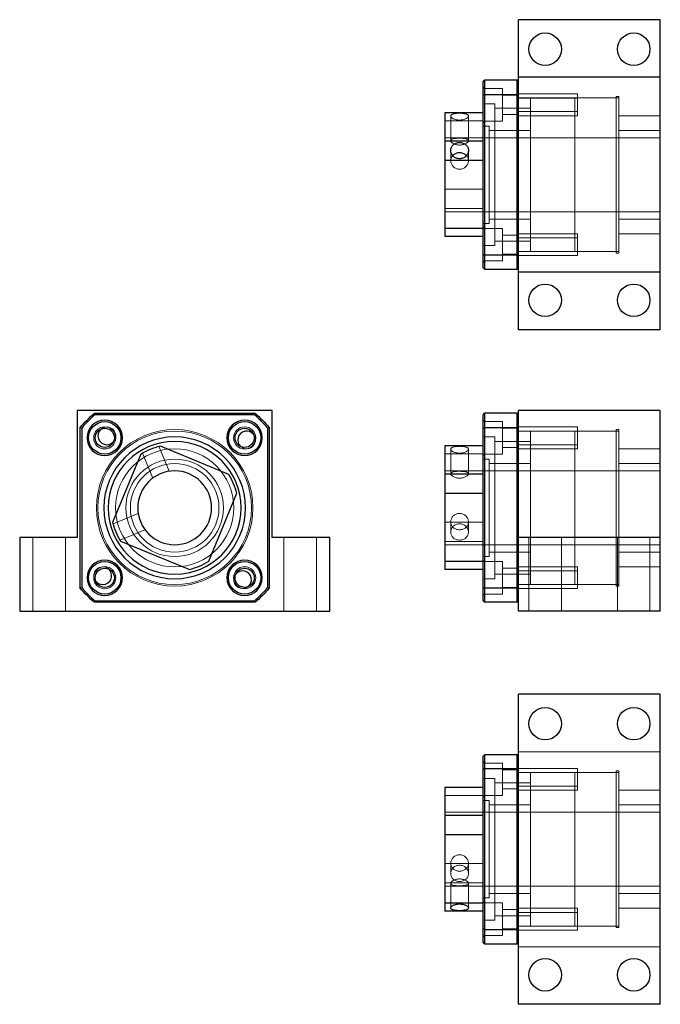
# Model space of a CAD drawing. Header units: millimetres. Extents: x 6686 to 7050, y 6542 to 6876.
# Tile 1 of 2: x 6686 to 6903, y 6542 to 6876. Entities that reach past the tile are written whole.
import ezdxf
from ezdxf.lldxf.tags import DXFTag

# ---------------------------------------------------------------- set-up
doc = ezdxf.new("R2010")
doc.units = ezdxf.units.MM
doc.layers.add('1', color=7, linetype='CONTINUOUS', true_color=0xffffff)
tags = doc.linetypes.add('DASHED', pattern=[25.72, 12.86, -12.86]).pattern_tags.tags
tags[6:7] = [DXFTag(74, 4), DXFTag(75, 0), DXFTag(340, '0'), DXFTag(46, 0.0), DXFTag(50, 0.0), DXFTag(44, 0.0), DXFTag(45, 0.0)]
tags[4:5] = [DXFTag(74, 4), DXFTag(75, 0), DXFTag(340, '0'), DXFTag(46, 0.0), DXFTag(50, 0.0), DXFTag(44, 0.0), DXFTag(45, 0.0)]

msp = doc.modelspace()

# ---------------------------------------------------------------- linework, layer by layer
at = {"layer": '1', "color": 7, "linetype": 'Continuous'}
for p, q in [((6855.37, 6856.08), (6855.37, 6875.58)), ((6903.37, 6875.58), (6855.37, 6875.58)), ((6903.37, 6856.08), (6903.37, 6875.58)), ((6843.37, 6850.1), (6843.37, 6854.58)), ((6843.87, 6855.08), (6843.87, 6850.29)), ((6854.87, 6855.08), (6843.87, 6855.08)), ((6854.87, 6850.29), (6854.87, 6855.08)), ((6855.37, 6790.08), (6855.37, 6856.08)), ((6903.37, 6856.08), (6855.37, 6856.08)), ((6903.37, 6790.08), (6903.37, 6856.08)), ((6843.37, 6796.07), (6843.37, 6850.1)), ((6843.87, 6850.29), (6843.87, 6795.88)), ((6843.87, 6850.29), (6854.87, 6850.29)), ((6854.87, 6795.88), (6854.87, 6850.29)), ((6843.37, 6844.03), (6830.37, 6844.03)), ((6830.37, 6844.03), (6830.37, 6834.49)), ((6843.37, 6834.49), (6830.37, 6834.49)), ((6830.37, 6834.49), (6830.37, 6827.95)), ((6843.37, 6827.95), (6830.37, 6827.95)), ((6830.37, 6827.95), (6830.37, 6804.86)), ((6843.37, 6804.86), (6830.37, 6804.86)), ((6830.37, 6804.86), (6830.37, 6802.14)), ((6843.37, 6802.14), (6830.37, 6802.14)), ((6843.37, 6791.58), (6843.37, 6796.07)), ((6843.87, 6795.88), (6843.87, 6791.08)), ((6854.87, 6795.88), (6843.87, 6795.88)), ((6854.87, 6791.08), (6854.87, 6795.88)), ((6843.87, 6791.08), (6854.87, 6791.08)), ((6903.37, 6790.08), (6855.37, 6790.08)), ((6855.37, 6770.58), (6855.37, 6790.08)), ((6903.37, 6770.58), (6903.37, 6790.08)), ((6903.37, 6770.58), (6855.37, 6770.58)), ((6771.88, 6743.31), (6705.88, 6743.31)), ((6705.88, 6743.31), (6705.88, 6700.31)), ((6711.67, 6742.31), (6766.08, 6742.31)), ((6765.89, 6741.81), (6711.86, 6741.81)), ((6771.88, 6700.31), (6771.88, 6743.31)), ((6843.37, 6737.33), (6843.37, 6741.81)), ((6843.87, 6742.31), (6843.87, 6737.52)), ((6854.87, 6742.31), (6843.87, 6742.31)), ((6854.87, 6737.52), (6854.87, 6742.31)), ((6903.37, 6743.31), (6855.37, 6743.31)), ((6855.37, 6700.31), (6855.37, 6743.31)), ((6903.37, 6700.31), (6903.37, 6743.31)), ((6706.88, 6683.11), (6706.88, 6737.52)), ((6707.38, 6737.33), (6707.38, 6683.29)), ((6770.38, 6683.29), (6770.38, 6737.33)), ((6770.88, 6737.52), (6770.88, 6683.11)), ((6843.37, 6683.29), (6843.37, 6737.33)), ((6843.87, 6737.52), (6843.87, 6683.11)), ((6843.87, 6737.52), (6854.87, 6737.52)), ((6854.87, 6683.11), (6854.87, 6737.52)), ((6734.01, 6731.26), (6757.1, 6721.72)), ((6843.37, 6731.26), (6830.37, 6731.26)), ((6830.37, 6731.26), (6830.37, 6721.72)), ((6717.93, 6705.45), (6727.47, 6728.54)), ((6843.37, 6721.72), (6830.37, 6721.72)), ((6830.37, 6721.72), (6830.37, 6715.17)), ((6759.82, 6715.17), (6750.28, 6692.09)), ((6843.37, 6715.17), (6830.37, 6715.17)), ((6830.37, 6715.17), (6830.37, 6692.09)), ((6705.88, 6700.31), (6686.38, 6700.31)), ((6686.38, 6700.31), (6686.38, 6675.31)), ((6743.74, 6689.37), (6720.65, 6698.91)), ((6791.38, 6700.31), (6771.88, 6700.31)), ((6791.38, 6675.31), (6791.38, 6700.31)), ((6903.37, 6700.31), (6855.37, 6700.31)), ((6855.37, 6675.31), (6855.37, 6700.31)), ((6903.37, 6675.31), (6903.37, 6700.31)), ((6843.37, 6692.09), (6830.37, 6692.09)), ((6830.37, 6692.09), (6830.37, 6689.37)), ((6843.37, 6689.37), (6830.37, 6689.37)), ((6843.37, 6678.81), (6843.37, 6683.29)), ((6843.87, 6683.11), (6843.87, 6678.31)), ((6854.87, 6683.11), (6843.87, 6683.11)), ((6854.87, 6678.31), (6854.87, 6683.11)), ((6766.08, 6678.31), (6711.67, 6678.31)), ((6711.86, 6678.81), (6765.89, 6678.81)), ((6854.87, 6678.31), (6843.87, 6678.31)), ((6686.38, 6675.31), (6791.38, 6675.31)), ((6903.37, 6675.31), (6855.37, 6675.31)), ((6903.37, 6647.21), (6855.37, 6647.21)), ((6855.37, 6542.21), (6855.37, 6647.21)), ((6903.37, 6542.21), (6903.37, 6647.21)), ((6843.37, 6621.72), (6843.37, 6626.21)), ((6843.87, 6626.71), (6843.87, 6621.91)), ((6854.87, 6626.71), (6843.87, 6626.71)), ((6854.87, 6621.91), (6854.87, 6626.71)), ((6843.37, 6567.69), (6843.37, 6621.72)), ((6854.87, 6621.91), (6843.87, 6621.91)), ((6843.87, 6621.91), (6843.87, 6567.5)), ((6854.87, 6567.5), (6854.87, 6621.91)), ((6843.37, 6615.65), (6830.37, 6615.65)), ((6830.37, 6615.65), (6830.37, 6606.11)), ((6843.37, 6606.11), (6830.37, 6606.11)), ((6830.37, 6606.11), (6830.37, 6599.57)), ((6843.37, 6599.57), (6830.37, 6599.57)), ((6830.37, 6599.57), (6830.37, 6576.48)), ((6843.37, 6576.48), (6830.37, 6576.48)), ((6830.37, 6576.48), (6830.37, 6573.76)), ((6843.37, 6573.76), (6830.37, 6573.76)), ((6843.37, 6563.21), (6843.37, 6567.69)), ((6843.87, 6567.5), (6843.87, 6562.71)), ((6843.87, 6567.5), (6854.87, 6567.5)), ((6854.87, 6562.71), (6854.87, 6567.5)), ((6843.87, 6562.71), (6854.87, 6562.71)), ((6903.37, 6542.21), (6855.37, 6542.21))]:
    msp.add_line(p, q, dxfattribs=at)
at = {"layer": '1', "color": 253, "linetype": 'DASHED', "lineweight": 5}
for p, q in [((6843.87, 6852.27), (6843.37, 6852.77)), ((6849.87, 6852.27), (6843.87, 6852.27)), ((6849.87, 6852.27), (6849.87, 6841.27)), ((6854.87, 6850.02), (6849.87, 6850.02)), ((6855.37, 6850.52), (6854.87, 6850.02)), ((6875.37, 6850.46), (6855.37, 6850.46)), ((6859.37, 6849.08), (6855.37, 6849.08)), ((6875.37, 6849.07), (6855.37, 6849.07)), ((6888.37, 6849.08), (6859.37, 6849.08)), ((6874.37, 6849.08), (6859.37, 6849.08)), ((6859.37, 6823.08), (6859.37, 6849.08)), ((6859.37, 6823.08), (6859.37, 6849.08)), ((6889.37, 6849.08), (6874.37, 6849.08)), ((6874.37, 6849.08), (6874.37, 6797.08)), ((6874.37, 6847.11), (6874.37, 6849.08)), ((6875.37, 6849.07), (6875.37, 6850.46)), ((6875.37, 6843.07), (6875.37, 6849.07)), ((6889.37, 6849.58), (6888.37, 6849.58)), ((6888.37, 6796.58), (6888.37, 6849.58)), ((6889.37, 6796.58), (6889.37, 6849.58)), ((6847.37, 6847.08), (6843.37, 6847.08)), ((6847.37, 6823.08), (6847.37, 6847.08)), ((6859.37, 6845.58), (6847.37, 6845.58)), ((6855.37, 6844.46), (6875.37, 6844.46)), ((6843.37, 6841.31), (6830.37, 6841.31)), ((6832.37, 6842.94), (6832.37, 6834.62)), ((6838.37, 6834.62), (6838.37, 6842.94)), ((6843.37, 6840.77), (6843.87, 6841.27)), ((6843.87, 6841.27), (6849.87, 6841.27)), ((6849.87, 6843.52), (6854.87, 6843.52)), ((6854.87, 6843.52), (6855.37, 6843.02)), ((6855.37, 6843.07), (6875.37, 6843.07)), ((6903.37, 6843.08), (6889.37, 6843.08)), ((6845.37, 6839.58), (6843.37, 6839.58)), ((6845.37, 6823.08), (6845.37, 6839.58)), ((6859.37, 6838.08), (6845.37, 6838.08)), ((6903.37, 6838.08), (6889.37, 6838.08)), ((6845.37, 6835.58), (6830.37, 6835.58)), ((6859.37, 6835.58), (6845.37, 6835.58)), ((6874.37, 6835.58), (6859.37, 6835.58)), ((6889.37, 6835.58), (6874.37, 6835.58)), ((6903.37, 6835.58), (6889.37, 6835.58)), ((6832.37, 6831.33), (6832.37, 6827.87)), ((6838.37, 6827.88), (6838.37, 6831.33)), ((6845.37, 6806.58), (6845.37, 6823.08)), ((6847.37, 6799.08), (6847.37, 6823.08)), ((6859.37, 6797.08), (6859.37, 6823.08)), ((6859.37, 6797.08), (6859.37, 6823.08)), ((6843.37, 6818.22), (6830.37, 6818.22)), ((6843.37, 6811.68), (6830.37, 6811.68)), ((6830.37, 6810.58), (6845.37, 6810.58)), ((6845.37, 6810.58), (6859.37, 6810.58)), ((6845.37, 6808.08), (6859.37, 6808.08)), ((6859.37, 6810.58), (6874.37, 6810.58)), ((6874.37, 6810.58), (6889.37, 6810.58)), ((6889.37, 6810.58), (6903.37, 6810.58)), ((6889.37, 6808.08), (6903.37, 6808.08)), ((6843.37, 6806.58), (6845.37, 6806.58)), ((6843.87, 6804.9), (6843.37, 6805.4)), ((6849.87, 6804.9), (6843.87, 6804.9)), ((6849.87, 6804.9), (6849.87, 6793.9)), ((6854.87, 6802.65), (6849.87, 6802.65)), ((6855.37, 6803.15), (6854.87, 6802.65)), ((6875.37, 6803.1), (6855.37, 6803.1)), ((6875.37, 6801.71), (6855.37, 6801.71)), ((6875.37, 6801.71), (6875.37, 6803.1)), ((6875.37, 6795.71), (6875.37, 6801.71)), ((6889.37, 6803.08), (6903.37, 6803.08)), ((6843.37, 6799.08), (6847.37, 6799.08)), ((6847.37, 6800.58), (6859.37, 6800.58)), ((6849.87, 6796.15), (6854.87, 6796.15)), ((6854.87, 6796.15), (6855.37, 6795.65)), ((6855.37, 6797.1), (6875.37, 6797.1)), ((6855.37, 6797.08), (6859.37, 6797.08)), ((6855.37, 6795.71), (6875.37, 6795.71)), ((6859.37, 6797.08), (6888.37, 6797.08)), ((6859.37, 6797.08), (6874.37, 6797.08)), ((6874.37, 6797.08), (6889.37, 6797.08)), ((6888.37, 6796.58), (6889.37, 6796.58)), ((6843.37, 6793.4), (6843.87, 6793.9)), ((6843.87, 6793.9), (6849.87, 6793.9)), ((6843.87, 6739.5), (6843.37, 6740)), ((6849.87, 6739.5), (6843.87, 6739.5)), ((6849.87, 6739.5), (6849.87, 6728.5)), ((6855.37, 6737.75), (6854.87, 6737.25)), ((6875.37, 6737.69), (6855.37, 6737.69)), ((6875.37, 6736.3), (6875.37, 6737.69)), ((6847.37, 6734.31), (6843.37, 6734.31)), ((6847.37, 6734.31), (6847.37, 6686.31)), ((6854.87, 6737.25), (6849.87, 6737.25)), ((6859.37, 6736.31), (6855.37, 6736.31)), ((6875.37, 6736.29), (6855.37, 6736.29)), ((6874.37, 6736.31), (6859.37, 6736.31)), ((6888.37, 6736.31), (6859.37, 6736.31)), ((6859.37, 6736.31), (6859.37, 6684.31)), ((6859.37, 6736.31), (6859.37, 6684.31)), ((6889.37, 6736.31), (6874.37, 6736.31)), ((6874.37, 6684.31), (6874.37, 6736.31)), ((6874.37, 6736.31), (6874.37, 6684.31)), ((6875.37, 6730.29), (6875.37, 6736.29)), ((6889.37, 6736.81), (6888.37, 6736.81)), ((6888.37, 6683.81), (6888.37, 6736.81)), ((6889.37, 6683.81), (6889.37, 6736.81)), ((6736.99, 6722.68), (6733.48, 6731.13)), ((6859.37, 6732.81), (6847.37, 6732.81)), ((6855.37, 6731.69), (6875.37, 6731.69)), ((6727.94, 6728.82), (6731.45, 6720.37)), ((6843.37, 6728.54), (6830.37, 6728.54)), ((6832.37, 6730.16), (6832.37, 6721.85)), ((6838.37, 6721.85), (6838.37, 6730.17)), ((6843.37, 6728), (6843.87, 6728.5)), ((6843.87, 6728.5), (6849.87, 6728.5)), ((6849.87, 6730.75), (6854.87, 6730.75)), ((6854.87, 6730.75), (6855.37, 6730.25)), ((6855.37, 6730.29), (6875.37, 6730.29)), ((6903.37, 6730.31), (6889.37, 6730.31)), ((6845.37, 6726.81), (6843.37, 6726.81)), ((6845.37, 6693.81), (6845.37, 6726.81)), ((6859.37, 6725.31), (6845.37, 6725.31)), ((6903.37, 6725.31), (6889.37, 6725.31)), ((6845.37, 6722.81), (6830.37, 6722.81)), ((6859.37, 6722.81), (6845.37, 6722.81)), ((6874.37, 6722.81), (6859.37, 6722.81)), ((6889.37, 6722.81), (6874.37, 6722.81)), ((6903.37, 6722.81), (6889.37, 6722.81)), ((6726.51, 6708.43), (6718.06, 6704.92)), ((6843.37, 6705.45), (6830.37, 6705.45)), ((6832.37, 6705.52), (6832.37, 6702.07)), ((6838.37, 6702.07), (6838.37, 6705.52)), ((6720.36, 6699.38), (6728.82, 6702.89)), ((6690.88, 6700.31), (6690.88, 6675.31)), ((6701.88, 6675.31), (6701.88, 6700.31)), ((6775.88, 6700.31), (6775.88, 6675.31)), ((6786.88, 6675.31), (6786.88, 6700.31)), ((6843.37, 6698.91), (6830.37, 6698.91)), ((6830.37, 6697.81), (6845.37, 6697.81)), ((6845.37, 6697.81), (6859.37, 6697.81)), ((6858.87, 6700.31), (6858.87, 6675.31)), ((6859.37, 6697.81), (6874.37, 6697.81)), ((6869.87, 6675.31), (6869.87, 6700.31)), ((6874.37, 6697.81), (6889.37, 6697.81)), ((6888.87, 6700.31), (6888.87, 6675.31)), ((6889.37, 6697.81), (6903.37, 6697.81)), ((6899.87, 6675.31), (6899.87, 6700.31)), ((6845.37, 6695.31), (6859.37, 6695.31)), ((6889.37, 6695.31), (6903.37, 6695.31)), ((6843.37, 6693.81), (6845.37, 6693.81)), ((6843.87, 6692.13), (6843.37, 6692.63)), ((6849.87, 6692.13), (6843.87, 6692.13)), ((6849.87, 6692.13), (6849.87, 6681.13)), ((6847.37, 6687.81), (6859.37, 6687.81)), ((6854.87, 6689.88), (6849.87, 6689.88)), ((6855.37, 6690.38), (6854.87, 6689.88)), ((6875.37, 6690.33), (6855.37, 6690.33)), ((6875.37, 6688.94), (6855.37, 6688.94)), ((6875.37, 6688.94), (6875.37, 6690.33)), ((6875.37, 6682.94), (6875.37, 6688.94)), ((6889.37, 6690.31), (6903.37, 6690.31)), ((6843.37, 6686.31), (6847.37, 6686.31)), ((6855.37, 6684.33), (6875.37, 6684.33)), ((6855.37, 6684.31), (6859.37, 6684.31)), ((6859.37, 6684.31), (6874.37, 6684.31)), ((6859.37, 6684.31), (6888.37, 6684.31)), ((6874.37, 6684.31), (6889.37, 6684.31)), ((6843.37, 6680.63), (6843.87, 6681.13)), ((6843.87, 6681.13), (6849.87, 6681.13)), ((6849.87, 6683.38), (6854.87, 6683.38)), ((6854.87, 6683.38), (6855.37, 6682.88)), ((6855.37, 6682.94), (6875.37, 6682.94)), ((6888.37, 6683.81), (6889.37, 6683.81)), ((6903.37, 6627.71), (6855.37, 6627.71)), ((6843.87, 6623.89), (6843.37, 6624.39)), ((6849.87, 6623.89), (6843.87, 6623.89)), ((6849.87, 6618.39), (6849.87, 6623.89)), ((6854.87, 6621.64), (6849.87, 6621.64)), ((6855.37, 6622.14), (6854.87, 6621.64)), ((6875.37, 6622.08), (6855.37, 6622.08)), ((6875.37, 6622.08), (6875.37, 6620.69)), ((6889.37, 6621.21), (6888.37, 6621.21)), ((6888.37, 6621.21), (6888.37, 6594.71)), ((6889.37, 6621.21), (6889.37, 6594.71)), ((6847.37, 6618.71), (6843.37, 6618.71)), ((6847.37, 6618.71), (6847.37, 6570.71)), ((6849.87, 6612.89), (6849.87, 6618.39)), ((6859.37, 6620.71), (6855.37, 6620.71)), ((6875.37, 6620.69), (6855.37, 6620.69)), ((6888.37, 6620.71), (6859.37, 6620.71)), ((6874.37, 6620.71), (6859.37, 6620.71)), ((6859.37, 6620.71), (6859.37, 6568.71)), ((6859.37, 6620.71), (6859.37, 6568.71)), ((6889.37, 6620.71), (6874.37, 6620.71)), ((6874.37, 6594.71), (6874.37, 6620.71)), ((6874.37, 6620.71), (6874.37, 6594.71)), ((6875.37, 6620.69), (6875.37, 6617.69)), ((6875.37, 6617.69), (6875.37, 6614.69)), ((6859.37, 6617.21), (6847.37, 6617.21)), ((6849.87, 6615.14), (6854.87, 6615.14)), ((6854.87, 6615.14), (6855.37, 6614.64)), ((6855.37, 6616.08), (6875.37, 6616.08)), ((6855.37, 6614.69), (6875.37, 6614.69)), ((6903.37, 6614.71), (6889.37, 6614.71)), ((6843.37, 6612.93), (6830.37, 6612.93)), ((6843.37, 6612.39), (6843.87, 6612.89)), ((6845.37, 6611.21), (6843.37, 6611.21)), ((6843.87, 6612.89), (6849.87, 6612.89)), ((6845.37, 6611.21), (6845.37, 6578.21)), ((6859.37, 6609.71), (6845.37, 6609.71)), ((6903.37, 6609.71), (6889.37, 6609.71)), ((6845.37, 6607.21), (6830.37, 6607.21)), ((6859.37, 6607.21), (6845.37, 6607.21)), ((6874.37, 6607.21), (6859.37, 6607.21)), ((6889.37, 6607.21), (6874.37, 6607.21)), ((6903.37, 6607.21), (6889.37, 6607.21)), ((6874.37, 6568.71), (6874.37, 6594.71)), ((6874.37, 6594.71), (6874.37, 6568.71)), ((6888.37, 6594.71), (6888.37, 6568.21)), ((6889.37, 6594.71), (6889.37, 6568.21)), ((6843.37, 6589.84), (6830.37, 6589.84)), ((6832.37, 6589.92), (6832.37, 6586.46)), ((6838.37, 6586.46), (6838.37, 6589.91)), ((6843.37, 6583.3), (6830.37, 6583.3)), ((6830.37, 6582.21), (6845.37, 6582.21)), ((6832.37, 6583.17), (6832.37, 6574.85)), ((6838.37, 6574.85), (6838.37, 6583.17)), ((6845.37, 6582.21), (6859.37, 6582.21)), ((6859.37, 6582.21), (6874.37, 6582.21)), ((6874.37, 6582.21), (6889.37, 6582.21)), ((6889.37, 6582.21), (6903.37, 6582.21)), ((6843.37, 6578.21), (6845.37, 6578.21)), ((6845.37, 6579.71), (6859.37, 6579.71)), ((6889.37, 6579.71), (6903.37, 6579.71)), ((6843.87, 6576.52), (6843.37, 6577.02)), ((6849.87, 6576.52), (6843.87, 6576.52)), ((6849.87, 6571.02), (6849.87, 6576.52)), ((6854.87, 6574.27), (6849.87, 6574.27)), ((6855.37, 6574.77), (6854.87, 6574.27)), ((6875.37, 6574.72), (6855.37, 6574.72)), ((6875.37, 6574.72), (6875.37, 6573.33)), ((6889.37, 6574.71), (6903.37, 6574.71)), ((6847.37, 6572.21), (6859.37, 6572.21)), ((6849.87, 6565.52), (6849.87, 6571.02)), ((6875.37, 6573.33), (6855.37, 6573.33)), ((6875.37, 6573.33), (6875.37, 6570.33)), ((6843.37, 6570.71), (6847.37, 6570.71)), ((6849.87, 6567.77), (6854.87, 6567.77)), ((6854.87, 6567.77), (6855.37, 6567.27)), ((6855.37, 6568.72), (6875.37, 6568.72)), ((6855.37, 6568.71), (6859.37, 6568.71)), ((6859.37, 6568.71), (6888.37, 6568.71)), ((6859.37, 6568.71), (6874.37, 6568.71)), ((6874.37, 6568.71), (6889.37, 6568.71)), ((6875.37, 6570.33), (6875.37, 6567.33)), ((6888.37, 6568.21), (6889.37, 6568.21)), ((6843.37, 6565.02), (6843.87, 6565.52)), ((6843.87, 6565.52), (6849.87, 6565.52)), ((6855.37, 6567.33), (6875.37, 6567.33)), ((6903.37, 6561.71), (6855.37, 6561.71))]:
    msp.add_line(p, q, dxfattribs=at)
at = {"layer": '1', "color": 7, "linetype": 'Continuous'}
for centre, radius in [((6864.37, 6865.58), 5.5), ((6894.37, 6865.58), 5.5), ((6864.37, 6780.58), 5.5), ((6894.37, 6780.58), 5.5), ((6715.19, 6734), 5.5), ((6762.56, 6734), 5.5), ((6715.19, 6734), 3.25), ((6762.56, 6734), 3.25), ((6715.19, 6686.63), 5.5), ((6762.56, 6686.63), 5.5), ((6715.19, 6686.63), 3.25), ((6762.56, 6686.63), 3.25), ((6864.37, 6637.21), 5.5), ((6894.37, 6637.21), 5.5), ((6864.37, 6552.21), 5.5), ((6894.37, 6552.21), 5.5)]:
    msp.add_circle(centre, radius, dxfattribs=at)
at = {"layer": '1', "color": 7, "linetype": 'Continuous', "extrusion": (6.12303e-17, 1.22461e-16, -1)}
for centre, radius in [((-6715.19, 6734), 6), ((-6762.56, 6734), 6), ((-6738.88, 6710.31), 24), ((-6738.88, 6710.31), 22.5), ((-6738.88, 6710.31), 12.5), ((-6715.19, 6686.63), 6), ((-6762.56, 6686.63), 6)]:
    msp.add_circle(centre, radius, dxfattribs=at)
at = {"layer": '1', "color": 253, "linetype": 'DASHED', "lineweight": 5}
for centre, radius in [((6715.19, 6734), 3.75), ((6762.56, 6734), 3.75), ((6738.88, 6710.31), 26.5), ((6738.88, 6710.31), 26), ((6738.88, 6710.31), 20), ((6715.19, 6686.63), 3.75), ((6762.56, 6686.63), 3.75)]:
    msp.add_circle(centre, radius, dxfattribs=at)
at = {"layer": '1', "color": 253, "linetype": 'DASHED', "lineweight": 5, "extrusion": (6.12303e-17, 1.22461e-16, -1)}
for radius in [16.5, 15]:
    msp.add_circle((-6738.88, 6710.31), radius, dxfattribs=at)
at = {"layer": '1', "color": 7, "linetype": 'Continuous', "extrusion": (6.12303e-17, 1.22461e-16, -1)}
for radius, start, end in [(42, 40.3676, 49.6324), (42, 130.3676, 139.6324), (21.5, 57.9643, 76.9323), (21.5, 147.9643, 166.9323), (21.5, 327.9643, 346.9323), (21.5, 237.9643, 256.9323), (42, 310.3676, 319.6324), (42, 220.3676, 229.6324)]:
    msp.add_arc((-6738.88, 6710.31), radius, start, end, dxfattribs=at)
at = {"layer": '1', "color": 7, "linetype": 'Continuous'}
for centre, radius, start, end in [((6738.88, 6710.31), 41.5, 130.6207, 139.3793), ((6738.88, 6710.31), 41.5, 40.6207, 49.3793), ((6715.89, 6734.69), 3, 128.3963, 270), ((6763.25, 6733.29), 3, 38.4019, 229.9163), ((6715.89, 6734.69), 3, 270, 319.9219), ((6714.5, 6687.33), 3, 270, 49.9219), ((6761.86, 6685.94), 3, 308.4019, 139.9163), ((6714.5, 6687.33), 3, 218.3963, 270), ((6738.88, 6710.31), 41.5, 220.6207, 229.3793), ((6738.88, 6710.31), 41.5, 310.6207, 319.3793)]:
    msp.add_arc(centre, radius, start, end, dxfattribs=at)
at = {"layer": '1', "color": 253, "linetype": 'DASHED', "lineweight": 5}
for centre, start, end in [((6715.89, 6734.69), 319.9219, 128.3963), ((6763.25, 6733.29), 270, 38.4019), ((6763.25, 6733.29), 229.9163, 270), ((6714.5, 6687.33), 49.9219, 218.3963), ((6761.86, 6685.94), 139.9163, 270), ((6761.86, 6685.94), 270, 308.4019)]:
    msp.add_arc(centre, 3, start, end, dxfattribs=at)
at = {"layer": '1', "color": 7, "linetype": 'Continuous'}
for points in [[(6843.37, 6854.58), (6843.53, 6854.75), (6843.7, 6854.92), (6843.87, 6855.08)], [(6854.87, 6855.08), (6855.03, 6854.92), (6855.2, 6854.75), (6855.37, 6854.58)], [(6843.37, 6850.1), (6843.53, 6850.16), (6843.7, 6850.23), (6843.87, 6850.29)], [(6854.87, 6850.29), (6855.03, 6850.23), (6855.2, 6850.16), (6855.37, 6850.1)], [(6843.37, 6796.07), (6843.53, 6796), (6843.7, 6795.94), (6843.87, 6795.88)], [(6854.87, 6795.88), (6855.03, 6795.94), (6855.2, 6796), (6855.37, 6796.07)], [(6843.37, 6791.58), (6843.53, 6791.42), (6843.7, 6791.25), (6843.87, 6791.08)], [(6855.37, 6791.58), (6855.2, 6791.42), (6855.03, 6791.25), (6854.87, 6791.08)], [(6711.86, 6741.81), (6711.79, 6741.98), (6711.73, 6742.15), (6711.67, 6742.31)], [(6765.89, 6741.81), (6765.96, 6741.98), (6766.02, 6742.15), (6766.08, 6742.31)], [(6843.37, 6741.81), (6843.53, 6741.98), (6843.7, 6742.15), (6843.87, 6742.31)], [(6854.87, 6742.31), (6855.03, 6742.15), (6855.2, 6741.98), (6855.37, 6741.81)], [(6707.38, 6737.33), (6707.21, 6737.39), (6707.04, 6737.46), (6706.88, 6737.52)], [(6770.38, 6737.33), (6770.54, 6737.39), (6770.71, 6737.46), (6770.88, 6737.52)], [(6843.37, 6737.33), (6843.53, 6737.39), (6843.7, 6737.46), (6843.87, 6737.52)], [(6855.37, 6737.33), (6855.2, 6737.39), (6855.03, 6737.46), (6854.87, 6737.52)], [(6706.88, 6683.11), (6707.04, 6683.17), (6707.21, 6683.23), (6707.38, 6683.29)], [(6770.88, 6683.11), (6770.71, 6683.17), (6770.54, 6683.23), (6770.38, 6683.29)], [(6843.87, 6683.11), (6843.7, 6683.17), (6843.53, 6683.23), (6843.37, 6683.29)], [(6855.37, 6683.29), (6855.2, 6683.23), (6855.03, 6683.17), (6854.87, 6683.11)], [(6711.67, 6678.31), (6711.73, 6678.48), (6711.79, 6678.65), (6711.86, 6678.81)], [(6766.08, 6678.31), (6766.02, 6678.48), (6765.96, 6678.65), (6765.89, 6678.81)], [(6843.87, 6678.31), (6843.7, 6678.48), (6843.53, 6678.65), (6843.37, 6678.81)], [(6855.37, 6678.81), (6855.2, 6678.65), (6855.03, 6678.48), (6854.87, 6678.31)], [(6843.87, 6626.71), (6843.7, 6626.54), (6843.53, 6626.37), (6843.37, 6626.21)], [(6855.37, 6626.21), (6855.2, 6626.37), (6855.03, 6626.54), (6854.87, 6626.71)], [(6843.87, 6621.91), (6843.7, 6621.85), (6843.53, 6621.79), (6843.37, 6621.72)], [(6855.37, 6621.72), (6855.2, 6621.79), (6855.03, 6621.85), (6854.87, 6621.91)], [(6843.87, 6567.5), (6843.7, 6567.56), (6843.53, 6567.63), (6843.37, 6567.69)], [(6855.37, 6567.69), (6855.2, 6567.63), (6855.03, 6567.56), (6854.87, 6567.5)], [(6843.87, 6562.71), (6843.7, 6562.87), (6843.53, 6563.04), (6843.37, 6563.21)], [(6854.87, 6562.71), (6855.03, 6562.87), (6855.2, 6563.04), (6855.37, 6563.21)]]:
    msp.add_open_spline(points, degree=3, dxfattribs=at)
at = {"layer": '1', "color": 253, "linetype": 'DASHED', "lineweight": 5}
for points in [[(6855.37, 6850.1), (6855.2, 6850.16), (6855.03, 6850.23), (6854.87, 6850.29)], [(6711.86, 6678.81), (6711.79, 6678.65), (6711.73, 6678.48), (6711.67, 6678.31)], [(6854.87, 6567.5), (6855.03, 6567.56), (6855.2, 6567.63), (6855.37, 6567.69)]]:
    msp.add_open_spline(points, degree=3, dxfattribs=at)
for points, knots in [([(6835.37, 6841.6), (6835.17, 6841.6), (6834.97, 6841.61), (6834.59, 6841.64), (6834.4, 6841.67), (6834.04, 6841.75), (6833.86, 6841.8), (6833.54, 6841.9), (6833.38, 6841.96), (6833.11, 6842.1), (6832.98, 6842.17), (6832.76, 6842.32), (6832.67, 6842.39), (6832.52, 6842.55), (6832.46, 6842.63), (6832.39, 6842.79), (6832.37, 6842.86), (6832.37, 6843.01), (6832.39, 6843.09), (6832.46, 6843.23), (6832.52, 6843.29), (6832.67, 6843.41), (6832.76, 6843.47), (6832.98, 6843.57), (6833.11, 6843.62), (6833.38, 6843.7), (6833.54, 6843.73), (6833.86, 6843.79), (6834.04, 6843.82), (6834.4, 6843.86), (6834.59, 6843.87), (6834.97, 6843.89), (6835.17, 6843.9), (6835.56, 6843.9), (6835.76, 6843.89), (6836.14, 6843.87), (6836.33, 6843.86), (6836.69, 6843.82), (6836.87, 6843.79), (6837.2, 6843.73), (6837.35, 6843.7), (6837.62, 6843.62), (6837.75, 6843.57), (6837.97, 6843.47), (6838.06, 6843.41), (6838.21, 6843.29), (6838.27, 6843.23), (6838.35, 6843.09), (6838.37, 6843.02), (6838.37, 6842.87), (6838.35, 6842.79), (6838.27, 6842.63), (6838.21, 6842.55), (6838.06, 6842.39), (6837.97, 6842.32), (6837.75, 6842.17), (6837.63, 6842.1), (6837.35, 6841.96), (6837.2, 6841.9), (6836.87, 6841.8), (6836.7, 6841.75), (6836.34, 6841.67), (6836.15, 6841.64), (6835.76, 6841.61), (6835.57, 6841.6), (6835.37, 6841.6)], [0, 0, 0, 0, 0.03125, 0.03125, 0.0625, 0.0625, 0.09375, 0.09375, 0.125, 0.125, 0.15625, 0.15625, 0.1875, 0.1875, 0.21875, 0.21875, 0.25, 0.25, 0.28125, 0.28125, 0.3125, 0.3125, 0.34375, 0.34375, 0.375, 0.375, 0.40625, 0.40625, 0.4375, 0.4375, 0.46875, 0.46875, 0.5, 0.5, 0.53125, 0.53125, 0.5625, 0.5625, 0.59375, 0.59375, 0.625, 0.625, 0.65625, 0.65625, 0.6875, 0.6875, 0.71875, 0.71875, 0.75, 0.75, 0.78125, 0.78125, 0.8125, 0.8125, 0.84375, 0.84375, 0.875, 0.875, 0.90625, 0.90625, 0.9375, 0.9375, 0.96875, 0.96875, 1, 1, 1, 1]), ([(6835.37, 6833.14), (6835.17, 6833.14), (6834.97, 6833.15), (6834.59, 6833.2), (6834.4, 6833.23), (6834.03, 6833.32), (6833.86, 6833.38), (6833.54, 6833.5), (6833.38, 6833.57), (6833.11, 6833.72), (6832.98, 6833.8), (6832.76, 6833.97), (6832.67, 6834.05), (6832.52, 6834.22), (6832.46, 6834.31), (6832.39, 6834.47), (6832.37, 6834.55), (6832.37, 6834.7), (6832.39, 6834.78), (6832.46, 6834.91), (6832.52, 6834.97), (6832.67, 6835.07), (6832.77, 6835.12), (6832.98, 6835.21), (6833.11, 6835.24), (6833.38, 6835.31), (6833.54, 6835.33), (6833.86, 6835.37), (6834.04, 6835.39), (6834.4, 6835.42), (6834.58, 6835.43), (6834.97, 6835.44), (6835.17, 6835.44), (6835.76, 6835.44), (6836.15, 6835.43), (6836.7, 6835.39), (6836.87, 6835.37), (6837.2, 6835.33), (6837.35, 6835.31), (6837.63, 6835.24), (6837.75, 6835.21), (6837.97, 6835.12), (6838.06, 6835.08), (6838.21, 6834.97), (6838.27, 6834.91), (6838.35, 6834.78), (6838.37, 6834.7), (6838.37, 6834.55), (6838.35, 6834.47), (6838.27, 6834.31), (6838.21, 6834.22), (6838.06, 6834.05), (6837.97, 6833.97), (6837.75, 6833.8), (6837.63, 6833.72), (6837.35, 6833.57), (6837.2, 6833.5), (6836.87, 6833.38), (6836.7, 6833.32), (6836.34, 6833.23), (6836.15, 6833.2), (6835.76, 6833.15), (6835.57, 6833.14), (6835.37, 6833.14)], [0, 0, 0, 0, 0.03125, 0.03125, 0.0625, 0.0625, 0.09375, 0.09375, 0.125, 0.125, 0.15625, 0.15625, 0.1875, 0.1875, 0.21875, 0.21875, 0.25, 0.25, 0.28125, 0.28125, 0.3125, 0.3125, 0.34375, 0.34375, 0.375, 0.375, 0.40625, 0.40625, 0.4375, 0.4375, 0.46875, 0.46875, 0.5, 0.5, 0.5625, 0.5625, 0.59375, 0.59375, 0.625, 0.625, 0.65625, 0.65625, 0.6875, 0.6875, 0.71875, 0.71875, 0.75, 0.75, 0.78125, 0.78125, 0.8125, 0.8125, 0.84375, 0.84375, 0.875, 0.875, 0.90625, 0.90625, 0.9375, 0.9375, 0.96875, 0.96875, 1, 1, 1, 1]), ([(6833.05, 6829.58), (6832.99, 6829.52), (6832.93, 6829.45), (6832.76, 6829.23), (6832.67, 6829.08), (6832.52, 6828.76), (6832.46, 6828.59), (6832.39, 6828.24), (6832.37, 6828.06), (6832.37, 6827.7), (6832.39, 6827.51), (6832.46, 6827.15), (6832.52, 6826.97), (6832.67, 6826.62), (6832.77, 6826.45), (6832.98, 6826.14), (6833.11, 6825.99), (6833.38, 6825.71), (6833.54, 6825.59), (6833.86, 6825.37), (6834.04, 6825.28), (6834.4, 6825.12), (6834.58, 6825.07), (6834.97, 6824.99), (6835.17, 6824.97), (6835.76, 6824.97), (6836.15, 6825.05), (6836.7, 6825.27), (6836.87, 6825.37), (6837.2, 6825.59), (6837.35, 6825.71), (6837.63, 6825.98), (6837.75, 6826.14), (6837.97, 6826.45), (6838.06, 6826.62), (6838.21, 6826.97), (6838.27, 6827.15), (6838.35, 6827.51), (6838.37, 6827.69), (6838.37, 6828.06), (6838.35, 6828.24), (6838.27, 6828.59), (6838.21, 6828.76), (6838.06, 6829.08), (6837.97, 6829.23), (6837.81, 6829.44), (6837.76, 6829.5), (6837.71, 6829.56)], [0, 0, 0, 0, 0.021684, 0.021684, 0.065269, 0.065269, 0.108854, 0.108854, 0.15244, 0.15244, 0.196025, 0.196025, 0.23961, 0.23961, 0.283196, 0.283196, 0.326781, 0.326781, 0.370366, 0.370366, 0.413952, 0.413952, 0.457537, 0.457537, 0.501122, 0.501122, 0.588293, 0.588293, 0.631878, 0.631878, 0.675464, 0.675464, 0.719049, 0.719049, 0.762634, 0.762634, 0.80622, 0.80622, 0.849805, 0.849805, 0.89339, 0.89339, 0.936976, 0.936976, 0.980561, 0.980561, 1, 1, 1, 1]), ([(6835.37, 6728.82), (6835.17, 6728.82), (6834.97, 6728.83), (6834.59, 6728.87), (6834.4, 6728.9), (6834.04, 6728.98), (6833.86, 6729.02), (6833.54, 6729.13), (6833.38, 6729.19), (6833.11, 6729.32), (6832.98, 6729.4), (6832.76, 6729.54), (6832.67, 6729.62), (6832.52, 6729.78), (6832.46, 6729.86), (6832.39, 6730.02), (6832.37, 6730.09), (6832.37, 6730.24), (6832.39, 6730.32), (6832.46, 6730.46), (6832.52, 6730.52), (6832.67, 6730.64), (6832.76, 6730.7), (6832.98, 6730.8), (6833.11, 6730.84), (6833.38, 6730.93), (6833.54, 6730.96), (6833.86, 6731.02), (6834.04, 6731.05), (6834.4, 6731.09), (6834.59, 6731.1), (6834.97, 6731.12), (6835.17, 6731.13), (6835.56, 6731.13), (6835.76, 6731.12), (6836.14, 6731.1), (6836.33, 6731.09), (6836.69, 6731.05), (6836.87, 6731.02), (6837.2, 6730.96), (6837.35, 6730.93), (6837.62, 6730.85), (6837.75, 6730.8), (6837.97, 6730.7), (6838.06, 6730.64), (6838.21, 6730.52), (6838.27, 6730.46), (6838.35, 6730.32), (6838.37, 6730.25), (6838.37, 6730.09), (6838.35, 6730.02), (6838.27, 6729.86), (6838.21, 6729.78), (6838.06, 6729.62), (6837.97, 6729.55), (6837.75, 6729.4), (6837.63, 6729.33), (6837.35, 6729.19), (6837.2, 6729.13), (6836.87, 6729.03), (6836.7, 6728.98), (6836.34, 6728.9), (6836.15, 6728.87), (6835.76, 6728.83), (6835.57, 6728.82), (6835.37, 6728.82)], [0, 0, 0, 0, 0.03125, 0.03125, 0.0625, 0.0625, 0.09375, 0.09375, 0.125, 0.125, 0.15625, 0.15625, 0.1875, 0.1875, 0.21875, 0.21875, 0.25, 0.25, 0.28125, 0.28125, 0.3125, 0.3125, 0.34375, 0.34375, 0.375, 0.375, 0.40625, 0.40625, 0.4375, 0.4375, 0.46875, 0.46875, 0.5, 0.5, 0.53125, 0.53125, 0.5625, 0.5625, 0.59375, 0.59375, 0.625, 0.625, 0.65625, 0.65625, 0.6875, 0.6875, 0.71875, 0.71875, 0.75, 0.75, 0.78125, 0.78125, 0.8125, 0.8125, 0.84375, 0.84375, 0.875, 0.875, 0.90625, 0.90625, 0.9375, 0.9375, 0.96875, 0.96875, 1, 1, 1, 1]), ([(6835.37, 6720.37), (6835.17, 6720.37), (6834.97, 6720.38), (6834.59, 6720.43), (6834.4, 6720.46), (6834.03, 6720.55), (6833.86, 6720.61), (6833.54, 6720.73), (6833.38, 6720.8), (6833.11, 6720.95), (6832.98, 6721.03), (6832.76, 6721.2), (6832.67, 6721.28), (6832.52, 6721.45), (6832.46, 6721.54), (6832.39, 6721.7), (6832.37, 6721.78), (6832.37, 6721.93), (6832.39, 6722), (6832.46, 6722.14), (6832.52, 6722.2), (6832.67, 6722.3), (6832.77, 6722.35), (6832.98, 6722.44), (6833.11, 6722.47), (6833.38, 6722.53), (6833.54, 6722.56), (6833.86, 6722.6), (6834.04, 6722.62), (6834.4, 6722.65), (6834.58, 6722.66), (6834.97, 6722.67), (6835.17, 6722.67), (6835.76, 6722.67), (6836.15, 6722.66), (6836.7, 6722.62), (6836.87, 6722.6), (6837.2, 6722.56), (6837.35, 6722.54), (6837.63, 6722.47), (6837.75, 6722.44), (6837.97, 6722.35), (6838.06, 6722.3), (6838.21, 6722.2), (6838.27, 6722.14), (6838.35, 6722.01), (6838.37, 6721.93), (6838.37, 6721.78), (6838.35, 6721.7), (6838.27, 6721.54), (6838.21, 6721.45), (6838.06, 6721.28), (6837.97, 6721.2), (6837.75, 6721.03), (6837.63, 6720.95), (6837.35, 6720.8), (6837.2, 6720.73), (6836.87, 6720.61), (6836.7, 6720.55), (6836.34, 6720.46), (6836.15, 6720.43), (6835.76, 6720.38), (6835.57, 6720.37), (6835.37, 6720.37)], [0, 0, 0, 0, 0.03125, 0.03125, 0.0625, 0.0625, 0.09375, 0.09375, 0.125, 0.125, 0.15625, 0.15625, 0.1875, 0.1875, 0.21875, 0.21875, 0.25, 0.25, 0.28125, 0.28125, 0.3125, 0.3125, 0.34375, 0.34375, 0.375, 0.375, 0.40625, 0.40625, 0.4375, 0.4375, 0.46875, 0.46875, 0.5, 0.5, 0.5625, 0.5625, 0.59375, 0.59375, 0.625, 0.625, 0.65625, 0.65625, 0.6875, 0.6875, 0.71875, 0.71875, 0.75, 0.75, 0.78125, 0.78125, 0.8125, 0.8125, 0.84375, 0.84375, 0.875, 0.875, 0.90625, 0.90625, 0.9375, 0.9375, 0.96875, 0.96875, 1, 1, 1, 1]), ([(6835.37, 6702.89), (6835.17, 6702.89), (6834.97, 6702.91), (6834.59, 6702.97), (6834.4, 6703.02), (6834.03, 6703.14), (6833.86, 6703.22), (6833.54, 6703.4), (6833.38, 6703.51), (6833.11, 6703.75), (6832.98, 6703.88), (6832.76, 6704.16), (6832.67, 6704.32), (6832.52, 6704.64), (6832.46, 6704.81), (6832.39, 6705.16), (6832.37, 6705.34), (6832.37, 6705.7), (6832.39, 6705.89), (6832.46, 6706.25), (6832.52, 6706.43), (6832.67, 6706.78), (6832.77, 6706.94), (6832.98, 6707.26), (6833.11, 6707.41), (6833.38, 6707.69), (6833.54, 6707.81), (6833.86, 6708.03), (6834.04, 6708.12), (6834.4, 6708.27), (6834.58, 6708.33), (6834.97, 6708.41), (6835.17, 6708.43), (6835.76, 6708.43), (6836.15, 6708.35), (6836.7, 6708.12), (6836.87, 6708.03), (6837.2, 6707.81), (6837.35, 6707.69), (6837.63, 6707.41), (6837.75, 6707.26), (6837.97, 6706.95), (6838.06, 6706.78), (6838.21, 6706.43), (6838.27, 6706.25), (6838.35, 6705.89), (6838.37, 6705.7), (6838.37, 6705.34), (6838.35, 6705.16), (6838.27, 6704.81), (6838.21, 6704.64), (6838.06, 6704.32), (6837.97, 6704.17), (6837.75, 6703.88), (6837.63, 6703.75), (6837.35, 6703.51), (6837.2, 6703.41), (6836.87, 6703.22), (6836.7, 6703.14), (6836.34, 6703.02), (6836.15, 6702.97), (6835.76, 6702.91), (6835.57, 6702.89), (6835.37, 6702.89)], [0, 0, 0, 0, 0.03125, 0.03125, 0.0625, 0.0625, 0.09375, 0.09375, 0.125, 0.125, 0.15625, 0.15625, 0.1875, 0.1875, 0.21875, 0.21875, 0.25, 0.25, 0.28125, 0.28125, 0.3125, 0.3125, 0.34375, 0.34375, 0.375, 0.375, 0.40625, 0.40625, 0.4375, 0.4375, 0.46875, 0.46875, 0.5, 0.5, 0.5625, 0.5625, 0.59375, 0.59375, 0.625, 0.625, 0.65625, 0.65625, 0.6875, 0.6875, 0.71875, 0.71875, 0.75, 0.75, 0.78125, 0.78125, 0.8125, 0.8125, 0.84375, 0.84375, 0.875, 0.875, 0.90625, 0.90625, 0.9375, 0.9375, 0.96875, 0.96875, 1, 1, 1, 1]), ([(6835.37, 6699.38), (6835.17, 6699.38), (6834.97, 6699.39), (6834.59, 6699.46), (6834.4, 6699.51), (6834.04, 6699.64), (6833.86, 6699.72), (6833.54, 6699.92), (6833.38, 6700.03), (6833.11, 6700.27), (6832.98, 6700.41), (6832.76, 6700.7), (6832.67, 6700.85), (6832.52, 6701.18), (6832.46, 6701.35), (6832.39, 6701.71), (6832.37, 6701.89), (6832.37, 6702.25), (6832.39, 6702.43), (6832.46, 6702.79), (6832.52, 6702.97), (6832.67, 6703.31), (6832.76, 6703.48), (6832.98, 6703.79), (6833.11, 6703.93), (6833.38, 6704.2), (6833.54, 6704.32), (6833.86, 6704.53), (6834.04, 6704.62), (6834.4, 6704.77), (6834.59, 6704.82), (6834.97, 6704.9), (6835.17, 6704.92), (6835.56, 6704.92), (6835.76, 6704.9), (6836.14, 6704.83), (6836.33, 6704.77), (6836.69, 6704.62), (6836.87, 6704.53), (6837.2, 6704.32), (6837.35, 6704.2), (6837.62, 6703.94), (6837.75, 6703.79), (6837.97, 6703.48), (6838.06, 6703.31), (6838.21, 6702.97), (6838.27, 6702.79), (6838.35, 6702.43), (6838.37, 6702.25), (6838.37, 6701.89), (6838.35, 6701.71), (6838.27, 6701.36), (6838.21, 6701.18), (6838.06, 6700.86), (6837.97, 6700.7), (6837.75, 6700.41), (6837.63, 6700.27), (6837.35, 6700.03), (6837.2, 6699.92), (6836.87, 6699.73), (6836.7, 6699.64), (6836.34, 6699.51), (6836.15, 6699.46), (6835.76, 6699.39), (6835.57, 6699.38), (6835.37, 6699.38)], [0, 0, 0, 0, 0.03125, 0.03125, 0.0625, 0.0625, 0.09375, 0.09375, 0.125, 0.125, 0.15625, 0.15625, 0.1875, 0.1875, 0.21875, 0.21875, 0.25, 0.25, 0.28125, 0.28125, 0.3125, 0.3125, 0.34375, 0.34375, 0.375, 0.375, 0.40625, 0.40625, 0.4375, 0.4375, 0.46875, 0.46875, 0.5, 0.5, 0.53125, 0.53125, 0.5625, 0.5625, 0.59375, 0.59375, 0.625, 0.625, 0.65625, 0.65625, 0.6875, 0.6875, 0.71875, 0.71875, 0.75, 0.75, 0.78125, 0.78125, 0.8125, 0.8125, 0.84375, 0.84375, 0.875, 0.875, 0.90625, 0.90625, 0.9375, 0.9375, 0.96875, 0.96875, 1, 1, 1, 1]), ([(6835.37, 6587.28), (6835.17, 6587.28), (6834.97, 6587.3), (6834.59, 6587.36), (6834.4, 6587.41), (6834.03, 6587.54), (6833.86, 6587.61), (6833.54, 6587.8), (6833.38, 6587.9), (6833.11, 6588.14), (6832.98, 6588.27), (6832.76, 6588.56), (6832.67, 6588.71), (6832.52, 6589.03), (6832.46, 6589.2), (6832.39, 6589.55), (6832.37, 6589.73), (6832.37, 6590.09), (6832.39, 6590.28), (6832.46, 6590.64), (6832.52, 6590.82), (6832.67, 6591.17), (6832.77, 6591.34), (6832.98, 6591.65), (6833.11, 6591.8), (6833.38, 6592.08), (6833.54, 6592.2), (6833.86, 6592.42), (6834.04, 6592.51), (6834.4, 6592.67), (6834.58, 6592.72), (6834.97, 6592.8), (6835.17, 6592.82), (6835.76, 6592.82), (6836.15, 6592.74), (6836.7, 6592.52), (6836.87, 6592.42), (6837.2, 6592.2), (6837.35, 6592.08), (6837.63, 6591.81), (6837.75, 6591.65), (6837.97, 6591.34), (6838.06, 6591.17), (6838.21, 6590.82), (6838.27, 6590.64), (6838.35, 6590.28), (6838.37, 6590.1), (6838.37, 6589.73), (6838.35, 6589.55), (6838.27, 6589.2), (6838.21, 6589.03), (6838.06, 6588.71), (6837.97, 6588.56), (6837.75, 6588.27), (6837.63, 6588.14), (6837.35, 6587.91), (6837.2, 6587.8), (6836.87, 6587.61), (6836.7, 6587.54), (6836.34, 6587.41), (6836.15, 6587.36), (6835.76, 6587.3), (6835.57, 6587.28), (6835.37, 6587.28)], [0, 0, 0, 0, 0.03125, 0.03125, 0.0625, 0.0625, 0.09375, 0.09375, 0.125, 0.125, 0.15625, 0.15625, 0.1875, 0.1875, 0.21875, 0.21875, 0.25, 0.25, 0.28125, 0.28125, 0.3125, 0.3125, 0.34375, 0.34375, 0.375, 0.375, 0.40625, 0.40625, 0.4375, 0.4375, 0.46875, 0.46875, 0.5, 0.5, 0.5625, 0.5625, 0.59375, 0.59375, 0.625, 0.625, 0.65625, 0.65625, 0.6875, 0.6875, 0.71875, 0.71875, 0.75, 0.75, 0.78125, 0.78125, 0.8125, 0.8125, 0.84375, 0.84375, 0.875, 0.875, 0.90625, 0.90625, 0.9375, 0.9375, 0.96875, 0.96875, 1, 1, 1, 1]), ([(6835.37, 6583.77), (6835.17, 6583.77), (6834.97, 6583.79), (6834.59, 6583.85), (6834.4, 6583.9), (6834.04, 6584.04), (6833.86, 6584.12), (6833.54, 6584.31), (6833.38, 6584.42), (6833.11, 6584.66), (6832.98, 6584.8), (6832.76, 6585.09), (6832.67, 6585.25), (6832.52, 6585.57), (6832.46, 6585.75), (6832.39, 6586.1), (6832.37, 6586.28), (6832.37, 6586.64), (6832.39, 6586.82), (6832.46, 6587.18), (6832.52, 6587.36), (6832.67, 6587.7), (6832.76, 6587.87), (6832.98, 6588.18), (6833.11, 6588.32), (6833.38, 6588.59), (6833.54, 6588.71), (6833.86, 6588.92), (6834.04, 6589.02), (6834.4, 6589.16), (6834.59, 6589.22), (6834.97, 6589.29), (6835.17, 6589.31), (6835.56, 6589.31), (6835.76, 6589.29), (6836.14, 6589.22), (6836.33, 6589.16), (6836.69, 6589.02), (6836.87, 6588.93), (6837.2, 6588.71), (6837.35, 6588.59), (6837.62, 6588.33), (6837.75, 6588.18), (6837.97, 6587.87), (6838.06, 6587.71), (6838.21, 6587.36), (6838.27, 6587.19), (6838.35, 6586.83), (6838.37, 6586.65), (6838.37, 6586.28), (6838.35, 6586.1), (6838.27, 6585.75), (6838.21, 6585.58), (6838.06, 6585.25), (6837.97, 6585.09), (6837.75, 6584.8), (6837.63, 6584.67), (6837.35, 6584.42), (6837.2, 6584.31), (6836.87, 6584.12), (6836.7, 6584.04), (6836.34, 6583.91), (6836.15, 6583.85), (6835.76, 6583.79), (6835.57, 6583.77), (6835.37, 6583.77)], [0, 0, 0, 0, 0.03125, 0.03125, 0.0625, 0.0625, 0.09375, 0.09375, 0.125, 0.125, 0.15625, 0.15625, 0.1875, 0.1875, 0.21875, 0.21875, 0.25, 0.25, 0.28125, 0.28125, 0.3125, 0.3125, 0.34375, 0.34375, 0.375, 0.375, 0.40625, 0.40625, 0.4375, 0.4375, 0.46875, 0.46875, 0.5, 0.5, 0.53125, 0.53125, 0.5625, 0.5625, 0.59375, 0.59375, 0.625, 0.625, 0.65625, 0.65625, 0.6875, 0.6875, 0.71875, 0.71875, 0.75, 0.75, 0.78125, 0.78125, 0.8125, 0.8125, 0.84375, 0.84375, 0.875, 0.875, 0.90625, 0.90625, 0.9375, 0.9375, 0.96875, 0.96875, 1, 1, 1, 1]), ([(6835.37, 6584.65), (6835.17, 6584.65), (6834.97, 6584.64), (6834.59, 6584.59), (6834.4, 6584.56), (6834.03, 6584.47), (6833.86, 6584.41), (6833.54, 6584.29), (6833.38, 6584.22), (6833.11, 6584.07), (6832.98, 6583.99), (6832.76, 6583.82), (6832.67, 6583.74), (6832.52, 6583.57), (6832.46, 6583.48), (6832.39, 6583.32), (6832.37, 6583.24), (6832.37, 6583.09), (6832.39, 6583.02), (6832.46, 6582.88), (6832.52, 6582.82), (6832.67, 6582.72), (6832.77, 6582.67), (6832.98, 6582.58), (6833.11, 6582.55), (6833.38, 6582.48), (6833.54, 6582.46), (6833.86, 6582.42), (6834.04, 6582.4), (6834.4, 6582.37), (6834.58, 6582.36), (6834.97, 6582.35), (6835.17, 6582.35), (6835.76, 6582.35), (6836.15, 6582.36), (6836.7, 6582.4), (6836.87, 6582.42), (6837.2, 6582.46), (6837.35, 6582.48), (6837.63, 6582.55), (6837.75, 6582.58), (6837.97, 6582.67), (6838.06, 6582.71), (6838.21, 6582.82), (6838.27, 6582.88), (6838.35, 6583.01), (6838.37, 6583.09), (6838.37, 6583.24), (6838.35, 6583.32), (6838.27, 6583.48), (6838.21, 6583.57), (6838.06, 6583.74), (6837.97, 6583.82), (6837.75, 6583.99), (6837.63, 6584.07), (6837.35, 6584.22), (6837.2, 6584.29), (6836.87, 6584.41), (6836.7, 6584.47), (6836.34, 6584.56), (6836.15, 6584.59), (6835.76, 6584.64), (6835.57, 6584.65), (6835.37, 6584.65)], [0, 0, 0, 0, 0.03125, 0.03125, 0.0625, 0.0625, 0.09375, 0.09375, 0.125, 0.125, 0.15625, 0.15625, 0.1875, 0.1875, 0.21875, 0.21875, 0.25, 0.25, 0.28125, 0.28125, 0.3125, 0.3125, 0.34375, 0.34375, 0.375, 0.375, 0.40625, 0.40625, 0.4375, 0.4375, 0.46875, 0.46875, 0.5, 0.5, 0.5625, 0.5625, 0.59375, 0.59375, 0.625, 0.625, 0.65625, 0.65625, 0.6875, 0.6875, 0.71875, 0.71875, 0.75, 0.75, 0.78125, 0.78125, 0.8125, 0.8125, 0.84375, 0.84375, 0.875, 0.875, 0.90625, 0.90625, 0.9375, 0.9375, 0.96875, 0.96875, 1, 1, 1, 1])]:
    msp.add_open_spline(points, degree=3, knots=knots, dxfattribs=at)
at = {"layer": '1', "color": 7, "linetype": 'Continuous'}
for points, knots in [([(6835.37, 6834.02), (6835.17, 6834.02), (6834.97, 6834), (6834.59, 6833.94), (6834.4, 6833.89), (6834.04, 6833.75), (6833.86, 6833.67), (6833.54, 6833.48), (6833.38, 6833.37), (6833.11, 6833.13), (6832.98, 6832.99), (6832.76, 6832.7), (6832.67, 6832.54), (6832.52, 6832.22), (6832.46, 6832.04), (6832.39, 6831.69), (6832.37, 6831.51), (6832.37, 6831.15), (6832.39, 6830.97), (6832.46, 6830.61), (6832.52, 6830.43), (6832.67, 6830.09), (6832.76, 6829.92), (6832.98, 6829.61), (6833.11, 6829.47), (6833.38, 6829.2), (6833.54, 6829.08), (6833.86, 6828.87), (6834.04, 6828.78), (6834.4, 6828.63), (6834.59, 6828.57), (6834.97, 6828.5), (6835.17, 6828.48), (6835.56, 6828.48), (6835.76, 6828.5), (6836.14, 6828.57), (6836.33, 6828.63), (6836.69, 6828.77), (6836.87, 6828.86), (6837.2, 6829.08), (6837.35, 6829.2), (6837.62, 6829.46), (6837.75, 6829.61), (6837.97, 6829.92), (6838.06, 6830.08), (6838.21, 6830.43), (6838.27, 6830.6), (6838.35, 6830.96), (6838.37, 6831.14), (6838.37, 6831.51), (6838.35, 6831.69), (6838.27, 6832.04), (6838.21, 6832.21), (6838.06, 6832.54), (6837.97, 6832.7), (6837.75, 6832.99), (6837.63, 6833.12), (6837.35, 6833.37), (6837.2, 6833.48), (6836.87, 6833.67), (6836.7, 6833.75), (6836.34, 6833.88), (6836.15, 6833.94), (6835.76, 6834), (6835.57, 6834.02), (6835.37, 6834.02)], [0, 0, 0, 0, 0.03125, 0.03125, 0.0625, 0.0625, 0.09375, 0.09375, 0.125, 0.125, 0.15625, 0.15625, 0.1875, 0.1875, 0.21875, 0.21875, 0.25, 0.25, 0.28125, 0.28125, 0.3125, 0.3125, 0.34375, 0.34375, 0.375, 0.375, 0.40625, 0.40625, 0.4375, 0.4375, 0.46875, 0.46875, 0.5, 0.5, 0.53125, 0.53125, 0.5625, 0.5625, 0.59375, 0.59375, 0.625, 0.625, 0.65625, 0.65625, 0.6875, 0.6875, 0.71875, 0.71875, 0.75, 0.75, 0.78125, 0.78125, 0.8125, 0.8125, 0.84375, 0.84375, 0.875, 0.875, 0.90625, 0.90625, 0.9375, 0.9375, 0.96875, 0.96875, 1, 1, 1, 1]), ([(6835.37, 6830.51), (6835.17, 6830.51), (6834.97, 6830.49), (6834.59, 6830.43), (6834.4, 6830.38), (6834.03, 6830.25), (6833.86, 6830.18), (6833.54, 6829.99), (6833.38, 6829.89), (6833.18, 6829.71), (6833.11, 6829.65), (6833.05, 6829.58)], [0, 0, 0, 0, 0.222099, 0.222099, 0.444198, 0.444198, 0.666296, 0.666296, 0.888395, 0.888395, 1, 1, 1, 1]), ([(6837.71, 6829.56), (6837.64, 6829.63), (6837.57, 6829.7), (6837.35, 6829.88), (6837.2, 6829.99), (6836.87, 6830.18), (6836.7, 6830.25), (6836.34, 6830.38), (6836.15, 6830.43), (6835.76, 6830.49), (6835.57, 6830.51), (6835.37, 6830.51)], [0, 0, 0, 0, 0.121651, 0.121651, 0.341239, 0.341239, 0.560826, 0.560826, 0.780413, 0.780413, 1, 1, 1, 1]), ([(6835.37, 6576.19), (6835.17, 6576.19), (6834.97, 6576.18), (6834.59, 6576.15), (6834.4, 6576.12), (6834.04, 6576.04), (6833.86, 6575.99), (6833.54, 6575.89), (6833.38, 6575.83), (6833.11, 6575.69), (6832.98, 6575.62), (6832.76, 6575.48), (6832.67, 6575.4), (6832.52, 6575.24), (6832.46, 6575.16), (6832.39, 6575), (6832.37, 6574.93), (6832.37, 6574.78), (6832.39, 6574.7), (6832.46, 6574.56), (6832.52, 6574.5), (6832.67, 6574.38), (6832.76, 6574.32), (6832.98, 6574.22), (6833.11, 6574.17), (6833.38, 6574.09), (6833.54, 6574.06), (6833.86, 6574), (6834.04, 6573.97), (6834.4, 6573.93), (6834.59, 6573.92), (6834.97, 6573.9), (6835.17, 6573.89), (6835.56, 6573.89), (6835.76, 6573.9), (6836.14, 6573.92), (6836.33, 6573.93), (6836.69, 6573.97), (6836.87, 6574), (6837.2, 6574.06), (6837.35, 6574.09), (6837.62, 6574.17), (6837.75, 6574.22), (6837.97, 6574.32), (6838.06, 6574.38), (6838.21, 6574.5), (6838.27, 6574.56), (6838.35, 6574.7), (6838.37, 6574.77), (6838.37, 6574.93), (6838.35, 6575), (6838.27, 6575.16), (6838.21, 6575.24), (6838.06, 6575.4), (6837.97, 6575.47), (6837.75, 6575.62), (6837.63, 6575.69), (6837.35, 6575.83), (6837.2, 6575.89), (6836.87, 6575.99), (6836.7, 6576.04), (6836.34, 6576.12), (6836.15, 6576.15), (6835.76, 6576.18), (6835.57, 6576.19), (6835.37, 6576.19)], [0, 0, 0, 0, 0.03125, 0.03125, 0.0625, 0.0625, 0.09375, 0.09375, 0.125, 0.125, 0.15625, 0.15625, 0.1875, 0.1875, 0.21875, 0.21875, 0.25, 0.25, 0.28125, 0.28125, 0.3125, 0.3125, 0.34375, 0.34375, 0.375, 0.375, 0.40625, 0.40625, 0.4375, 0.4375, 0.46875, 0.46875, 0.5, 0.5, 0.53125, 0.53125, 0.5625, 0.5625, 0.59375, 0.59375, 0.625, 0.625, 0.65625, 0.65625, 0.6875, 0.6875, 0.71875, 0.71875, 0.75, 0.75, 0.78125, 0.78125, 0.8125, 0.8125, 0.84375, 0.84375, 0.875, 0.875, 0.90625, 0.90625, 0.9375, 0.9375, 0.96875, 0.96875, 1, 1, 1, 1])]:
    msp.add_open_spline(points, degree=3, knots=knots, dxfattribs=at)

doc.saveas('drawing.dxf')
